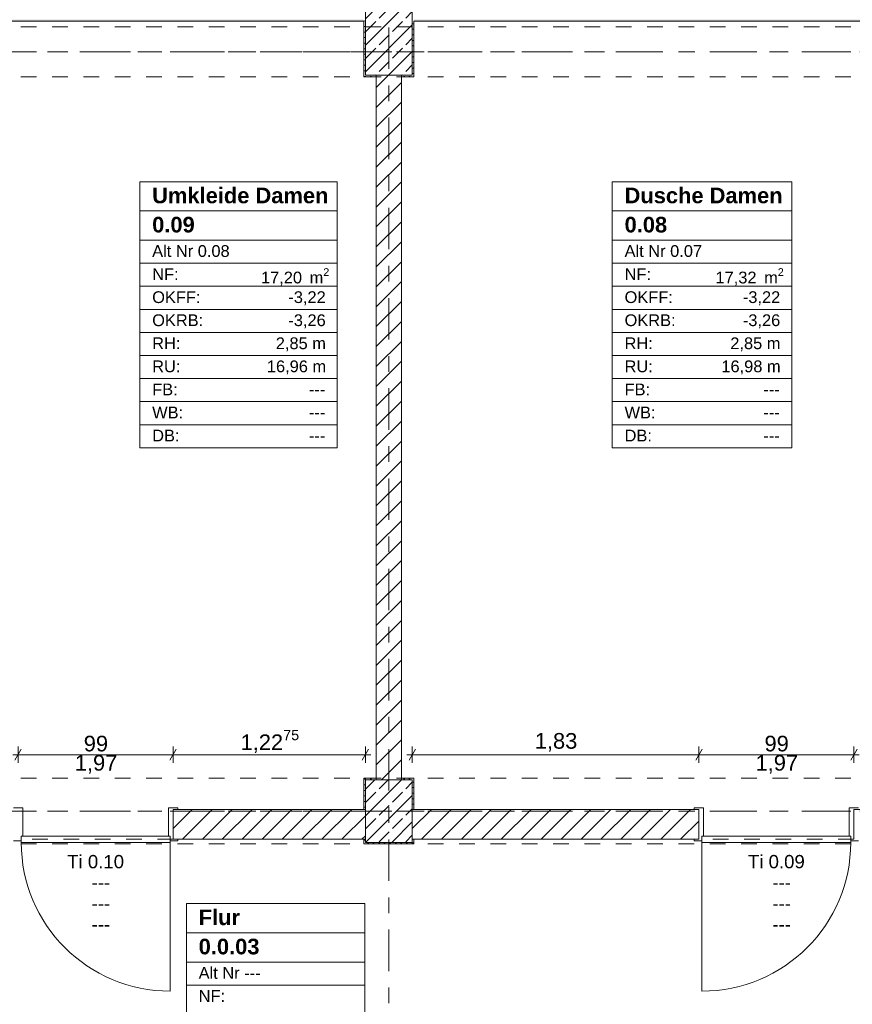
# Model space of a CAD drawing. Header units: metres. Extents: x -3.6 to 84.5, y -11 to 16.8.
# Tile 30 of 78: x 23.4 to 28.7, y 7.1 to 13.4. Entities that reach past the tile are written whole.
import ezdxf

# ---------------------------------------------------------------- set-up
doc = ezdxf.new("R2010")
doc.units = ezdxf.units.M
doc.header["$MEASUREMENT"] = 0
for name, pattern in [('Achse', [0.2, 0.1, -0.05, 0, -0.05]), ('Strichlinie doppelt', [0.546806, 0.264583, -0.105833, 0.070556, -0.105833]), ('Strichlinie eng', [0.115, 0.075, -0.04]), ('Untersicht', [0.1, 0.075, -0.025]), ('Wipeout_Contour', [1, 0, -1])]:
    doc.linetypes.add(name, pattern=pattern)
for name, color, linetype in [('152 - Bemaßung_ Beschriftung.Ausbau', 7, 'Continuous'), ('401 - Zone.Raum_ Raumbegrenzung_ Whg.', 7, 'Continuous'), ('451 - Universal.Achsen Raster', 7, 'Continuous'), ('604 - Struktur.Wand Aussen', 7, 'Continuous'), ('605 - Struktur.Wand Innen', 7, 'Continuous'), ('607 - Struktur.Stütze', 7, 'Continuous'), ('608 - Struktur.Träger', 7, 'Continuous'), ('650 - Abdeckung.Fußboden Aufbau', 7, 'Continuous')]:
    doc.layers.add(name, color=color, linetype=linetype)
doc.styles.add('ERSTELLTER_STIL_1', font='arial.ttf')
doc.styles.add('ERSTELLTER_STIL_2', font='txt')
doc.dimstyles.new('ERSTELLTER_STIL__1', dxfattribs={"dimtxt": 0.1, "dimasz": 0.0532, "dimexe": 0.18, "dimexo": 0.0625, "dimgap": 0, "dimtad": 1, "dimtih": 1, "dimtoh": 1, "dimzin": 0, "dimdsep": 46, "dimtxsty": 'ERSTELLTER_STIL_2', "dimblk": 'ARROWHEAD_2', "dimblk1": 'ARROWHEAD_2', "dimblk2": 'ARROWHEAD_2', "dimcen": 0.09, "dimse1": 1, "dimse2": 1, "dimclrd": 7, "dimclre": 7, "dimclrt": 7, "dimazin": 0, "dimtfac": 1, "dimtdec": 4, "dimtmove": 0, "dimatfit": 3, "dimfxl": 1, "dimtolj": 1, "dimtzin": 0, "dimarcsym": 0})
doc.dimstyles.new('ERSTELLTER_STIL__2', dxfattribs={"dimtxt": 0.1, "dimasz": 0.0532, "dimexe": 0.18, "dimexo": 0.0625, "dimgap": 0, "dimtad": 1, "dimtih": 1, "dimtoh": 1, "dimzin": 0, "dimdsep": 46, "dimtxsty": 'ERSTELLTER_STIL_2', "dimblk": 'ARROWHEAD_2', "dimblk1": 'ARROWHEAD_2', "dimblk2": 'ARROWHEAD_2', "dimcen": 0.09, "dimse1": 1, "dimse2": 1, "dimclrd": 7, "dimclre": 7, "dimclrt": 7, "dimazin": 0, "dimtfac": 1, "dimtdec": 4, "dimtmove": 2, "dimatfit": 3, "dimfxl": 1, "dimtolj": 1, "dimtzin": 0, "dimarcsym": 0})
pattern_1 = [(45, (0, 0), (-0.01767767, 0.01767767), [0, -0.025])]
pattern_2 = [(45, (0, 0), (-0.0636396, 0.0636396), [])]
pattern_3 = [(45, (0, 0), (-0.0848528, 0.0848528), []), (45, (-0.04243, 0.04243), (-0.0848528, 0.0848528), [0.09, -0.03])]

# ---------------------------------------------------------------- blocks, each defined once
blk = doc.blocks.new('*D178')
at = {"layer": '152 - Bemaßung_ Beschriftung.Ausbau', "color": 7, "linetype": 'Continuous', "lineweight": 5}
for p, q in [((-0.125, 14.8025), (-0.125, 14.9075)), ((-0.015, 14.8025), (-0.015, 14.9075)), ((-0.1592, 14.855), (-0.125, 14.855)), ((-0.1048, 14.89), (-0.1452, 14.82)), ((-0.125, 14.855), (-0.015, 14.855)), ((0.0052, 14.89), (-0.0352, 14.82)), ((-0.015, 14.855), (31.315, 14.855))]:
    blk.add_line(p, q, dxfattribs=at)
at = {"layer": '152 - Bemaßung_ Beschriftung.Ausbau', "color": 7, "lineweight": 5, "insert": (-0.1401, 14.8645), "char_height": 0.1, "attachment_point": 7, "style": 'ERSTELLTER_STIL_2'}
blk.add_mtext('\\A1;{\\pql;\\fArial|b0|i0|c0|p38;11}', dxfattribs=at)
blk = doc.blocks.new('ARROWHEAD_2')
at = {"color": 0, "linetype": 'Continuous', "lineweight": 0}
for p, q in [((0, 0), (-1, 0)), ((-0.38, -0.66), (0.38, 0.66))]:
    blk.add_line(p, q, dxfattribs=at)
blk = doc.blocks.new('*D179')
at = {"layer": '152 - Bemaßung_ Beschriftung.Ausbau', "color": 7, "linetype": 'Continuous', "lineweight": 5}
for p, q in [((0.0052, 14.89), (-0.0352, 14.82)), ((-0.015, 14.855), (31.315, 14.855))]:
    blk.add_line(p, q, dxfattribs=at)
blk = doc.blocks.new('*D193')
at = {"layer": '152 - Bemaßung_ Beschriftung.Ausbau', "color": 7, "linetype": 'Continuous', "lineweight": 5}
for p, q in [((23.3827, 8.695), (23.3423, 8.625)), ((23.3625, 8.6075), (23.3625, 8.7125)), ((24.3727, 8.695), (24.3323, 8.625)), ((24.3525, 8.6075), (24.3525, 8.7125)), ((23.3283, 8.66), (23.3625, 8.66)), ((23.3625, 8.66), (24.3525, 8.66))]:
    blk.add_line(p, q, dxfattribs=at)
at = {"layer": '152 - Bemaßung_ Beschriftung.Ausbau', "color": 7, "lineweight": 5, "char_height": 0.1, "attachment_point": 7, "style": 'ERSTELLTER_STIL_2'}
for s, insert in [('\\A1;{\\pql;\\fArial|b0|i0|c0|p38;99}', (23.7816, 8.68)), ('\\A1;{\\pql;\\fArial|b0|i0|c0|p38;1,97}', (23.7245, 8.54))]:
    blk.add_mtext(s, dxfattribs=dict(at, insert=insert))
blk = doc.blocks.new('*D194')
at = {"layer": '152 - Bemaßung_ Beschriftung.Ausbau', "color": 7, "linetype": 'Continuous', "lineweight": 5}
for p, q in [((24.3727, 8.695), (24.3323, 8.625)), ((24.3525, 8.6075), (24.3525, 8.7125)), ((25.5598, 8.625), (25.6002, 8.695)), ((25.58, 8.6075), (25.58, 8.7125)), ((24.3525, 8.66), (25.58, 8.66)), ((25.58, 8.66), (25.6142, 8.66))]:
    blk.add_line(p, q, dxfattribs=at)
at = {"layer": '152 - Bemaßung_ Beschriftung.Ausbau', "color": 7, "lineweight": 5, "insert": (24.7831, 8.6606), "char_height": 0.1, "attachment_point": 7, "style": 'ERSTELLTER_STIL_2'}
blk.add_mtext('\\A1;{\\pql;\\fArial|b0|i0|c0|p38;1,22\\fArial|b0|i0|c0|p38;\\A1{\\H.66x;\\S75^  ;}}', dxfattribs=at)
blk = doc.blocks.new('*D195')
at = {"layer": '152 - Bemaßung_ Beschriftung.Ausbau', "color": 7, "linetype": 'Continuous', "lineweight": 5}
for p, q in [((25.9002, 8.695), (25.8598, 8.625)), ((25.88, 8.6075), (25.88, 8.7125)), ((27.7302, 8.695), (27.6898, 8.625)), ((27.71, 8.6075), (27.71, 8.7125)), ((25.8458, 8.66), (25.88, 8.66)), ((25.88, 8.66), (27.71, 8.66))]:
    blk.add_line(p, q, dxfattribs=at)
at = {"layer": '152 - Bemaßung_ Beschriftung.Ausbau', "color": 7, "lineweight": 5, "insert": (26.662, 8.68), "char_height": 0.1, "attachment_point": 7, "style": 'ERSTELLTER_STIL_2'}
blk.add_mtext('\\A1;{\\pql;\\fArial|b0|i0|c0|p38;1,83}', dxfattribs=at)
blk = doc.blocks.new('*D196')
at = {"layer": '152 - Bemaßung_ Beschriftung.Ausbau', "color": 7, "linetype": 'Continuous', "lineweight": 5}
for p, q in [((27.7302, 8.695), (27.6898, 8.625)), ((27.71, 8.6075), (27.71, 8.7125)), ((28.6798, 8.625), (28.7202, 8.695)), ((28.7, 8.6075), (28.7, 8.7125)), ((27.71, 8.66), (28.7, 8.66)), ((28.7, 8.66), (28.7342, 8.66))]:
    blk.add_line(p, q, dxfattribs=at)
at = {"layer": '152 - Bemaßung_ Beschriftung.Ausbau', "color": 7, "lineweight": 5, "char_height": 0.1, "attachment_point": 7, "style": 'ERSTELLTER_STIL_2'}
for s, insert in [('\\A1;{\\pql;\\fArial|b0|i0|c0|p38;99}', (28.1291, 8.68)), ('\\A1;{\\pql;\\fArial|b0|i0|c0|p38;1,97}', (28.072, 8.54))]:
    blk.add_mtext(s, dxfattribs=dict(at, insert=insert))
blk = doc.blocks.new('*D258')
at = {"layer": '152 - Bemaßung_ Beschriftung.Ausbau', "color": 7, "linetype": 'Continuous', "lineweight": 5}
for p, q in [((22.2252, 15.39), (22.1848, 15.32)), ((22.205, 15.3025), (22.205, 15.4075)), ((22.205, 15.355), (25.65, 15.355)), ((25.6702, 15.39), (25.6298, 15.32)), ((25.65, 15.3025), (25.65, 15.4075))]:
    blk.add_line(p, q, dxfattribs=at)
at = {"layer": '152 - Bemaßung_ Beschriftung.Ausbau', "color": 7, "lineweight": 5, "char_height": 0.1, "attachment_point": 7, "style": 'ERSTELLTER_STIL_2'}
for s, insert in [('\\A1;{\\pql;\\fArial|b0|i0|c0|p38;3,44\\fArial|b0|i0|c0|p38;\\A1{\\H.66x;\\S5^  ;}}', (23.6935, 15.3556)), ('\\A1;{\\pql;\\fArial|b0|i0|c0|p38;16}', (25.478, 15.375))]:
    blk.add_mtext(s, dxfattribs=dict(at, insert=insert))
blk = doc.blocks.new('*D259')
at = {"layer": '152 - Bemaßung_ Beschriftung.Ausbau', "color": 7, "linetype": 'Continuous', "lineweight": 5}
for p, q in [((25.6702, 15.39), (25.6298, 15.32)), ((25.65, 15.3025), (25.65, 15.4075)), ((25.65, 15.355), (25.81, 15.355)), ((25.8302, 15.39), (25.7898, 15.32)), ((25.81, 15.3025), (25.81, 15.4075))]:
    blk.add_line(p, q, dxfattribs=at)
blk = doc.blocks.new('*D260')
at = {"layer": '152 - Bemaßung_ Beschriftung.Ausbau', "color": 7, "linetype": 'Continuous', "lineweight": 5}
for p, q in [((25.8302, 15.39), (25.7898, 15.32)), ((25.81, 15.3025), (25.81, 15.4075)), ((25.81, 15.355), (29.265, 15.355)), ((29.2852, 15.39), (29.2448, 15.32)), ((29.265, 15.3025), (29.265, 15.4075))]:
    blk.add_line(p, q, dxfattribs=at)
at = {"layer": '152 - Bemaßung_ Beschriftung.Ausbau', "color": 7, "lineweight": 5, "char_height": 0.1, "attachment_point": 7, "style": 'ERSTELLTER_STIL_2'}
for s, insert in [('\\A1;{\\pql;\\fArial|b0|i0|c0|p38;3,45\\fArial|b0|i0|c0|p38;\\A1{\\H.66x;\\S5^  ;}}', (27.3035, 15.3556)), ('\\A1;{\\pql;\\fArial|b0|i0|c0|p38;13}', (29.093, 15.375))]:
    blk.add_mtext(s, dxfattribs=dict(at, insert=insert))

msp = doc.modelspace()

# ---------------------------------------------------------------- hatches: boundary and pattern name
at = {"layer": '604 - Struktur.Wand Aussen', "linetype": 'Continuous', "lineweight": 0, "true_color": 0x000000}
h = msp.add_hatch(dxfattribs=at)
h.set_pattern_fill('Gips_0001', color=18, style=0, pattern_type=2)
h.set_pattern_definition(pattern_1)
h.paths.add_polyline_path([(22.29, 13.355), (22.29, 13.345), (25.57, 13.345), (25.57, 13.355)])
h = msp.add_hatch(dxfattribs=at)
h.set_pattern_fill('Gips_0001', color=18, style=0, pattern_type=2)
h.set_pattern_definition(pattern_1)
h.paths.add_polyline_path([(25.89, 13.355), (25.89, 13.345), (29.17, 13.345), (29.17, 13.355)])
at = {"layer": '607 - Struktur.Stütze', "linetype": 'Continuous', "lineweight": 0, "true_color": 0x000000}
h = msp.add_hatch(dxfattribs=at)
h.set_pattern_fill('Gips_0001', color=18, style=0, pattern_type=2)
h.set_pattern_definition(pattern_1)
h.paths.add_polyline_path([(25.57, 13.345), (25.58, 13.345), (25.58, 13.355), (25.57, 13.355)])
h = msp.add_hatch(dxfattribs=at)
h.set_pattern_fill('Gips_0001', color=18, style=0, pattern_type=2)
h.set_pattern_definition(pattern_1)
h.paths.add_polyline_path([(25.88, 13.345), (25.89, 13.345), (25.89, 13.355), (25.88, 13.355)])

# ---------------------------------------------------------------- linework, layer by layer
at = {"layer": '401 - Zone.Raum_ Raumbegrenzung_ Whg.', "color": 7, "linetype": 'Continuous', "lineweight": 9}
for p, q in [((25.4007, 12.32), (24.14, 12.32)), ((24.14, 12.32), (24.14, 10.6209)), ((24.14, 12.32), (25.4007, 12.32)), ((24.14, 12.1334), (24.14, 12.32)), ((25.4007, 10.6209), (25.4007, 12.32)), ((25.4007, 12.32), (25.4007, 12.1334)), ((28.3034, 12.32), (27.157, 12.32)), ((27.157, 12.32), (27.157, 10.6209)), ((27.157, 12.32), (28.3034, 12.32)), ((27.157, 12.1334), (27.157, 12.32)), ((28.3034, 10.6209), (28.3034, 12.32)), ((28.3034, 12.32), (28.3034, 12.1334)), ((25.4007, 12.1334), (24.14, 12.1334)), ((24.14, 12.1334), (25.4007, 12.1334)), ((24.14, 11.9468), (24.14, 12.1334)), ((25.4007, 12.1334), (25.4007, 11.9468)), ((28.3034, 12.1334), (27.157, 12.1334)), ((27.157, 12.1334), (28.3034, 12.1334)), ((27.157, 11.9468), (27.157, 12.1334)), ((28.3034, 12.1334), (28.3034, 11.9468)), ((25.4007, 11.9468), (24.14, 11.9468)), ((24.14, 11.9468), (25.4007, 11.9468)), ((24.14, 11.7994), (24.14, 11.9468)), ((25.4007, 11.9468), (25.4007, 11.7994)), ((28.3034, 11.9468), (27.157, 11.9468)), ((27.157, 11.9468), (28.3034, 11.9468)), ((27.157, 11.7994), (27.157, 11.9468)), ((28.3034, 11.9468), (28.3034, 11.7994)), ((25.4007, 11.7994), (24.14, 11.7994)), ((24.14, 11.7994), (25.4007, 11.7994)), ((24.14, 11.6521), (24.14, 11.7994)), ((25.4007, 11.7994), (25.4007, 11.6521)), ((28.3034, 11.7994), (27.157, 11.7994)), ((27.157, 11.7994), (28.3034, 11.7994)), ((27.157, 11.6521), (27.157, 11.7994)), ((28.3034, 11.7994), (28.3034, 11.6521)), ((25.4007, 11.6521), (24.14, 11.6521)), ((24.14, 11.6521), (25.4007, 11.6521)), ((24.14, 11.5048), (24.14, 11.6521)), ((25.4007, 11.6521), (25.4007, 11.5048)), ((28.3034, 11.6521), (27.157, 11.6521)), ((27.157, 11.6521), (28.3034, 11.6521)), ((27.157, 11.5048), (27.157, 11.6521)), ((28.3034, 11.6521), (28.3034, 11.5048)), ((25.4007, 11.5048), (24.14, 11.5048)), ((24.14, 11.5048), (25.4007, 11.5048)), ((24.14, 11.3575), (24.14, 11.5048)), ((25.4007, 11.5048), (25.4007, 11.3575)), ((28.3034, 11.5048), (27.157, 11.5048)), ((27.157, 11.5048), (28.3034, 11.5048)), ((27.157, 11.3575), (27.157, 11.5048)), ((28.3034, 11.5048), (28.3034, 11.3575)), ((25.4007, 11.3575), (24.14, 11.3575)), ((24.14, 11.3575), (25.4007, 11.3575)), ((24.14, 11.2102), (24.14, 11.3575)), ((25.4007, 11.3575), (25.4007, 11.2102)), ((28.3034, 11.3575), (27.157, 11.3575)), ((27.157, 11.3575), (28.3034, 11.3575)), ((27.157, 11.2102), (27.157, 11.3575)), ((28.3034, 11.3575), (28.3034, 11.2102)), ((25.4007, 11.2102), (24.14, 11.2102)), ((24.14, 11.2102), (25.4007, 11.2102)), ((24.14, 11.0628), (24.14, 11.2102)), ((25.4007, 11.2102), (25.4007, 11.0628)), ((28.3034, 11.2102), (27.157, 11.2102)), ((27.157, 11.2102), (28.3034, 11.2102)), ((27.157, 11.0628), (27.157, 11.2102)), ((28.3034, 11.2102), (28.3034, 11.0628)), ((25.4007, 11.0628), (24.14, 11.0628)), ((24.14, 11.0628), (25.4007, 11.0628)), ((24.14, 10.9155), (24.14, 11.0628)), ((25.4007, 11.0628), (25.4007, 10.9155)), ((28.3034, 11.0628), (27.157, 11.0628)), ((27.157, 11.0628), (28.3034, 11.0628)), ((27.157, 10.9155), (27.157, 11.0628)), ((28.3034, 11.0628), (28.3034, 10.9155)), ((25.4007, 10.9155), (24.14, 10.9155)), ((24.14, 10.9155), (25.4007, 10.9155)), ((24.14, 10.7682), (24.14, 10.9155)), ((25.4007, 10.9155), (25.4007, 10.7682)), ((28.3034, 10.9155), (27.157, 10.9155)), ((27.157, 10.9155), (28.3034, 10.9155)), ((27.157, 10.7682), (27.157, 10.9155)), ((28.3034, 10.9155), (28.3034, 10.7682)), ((25.4007, 10.7682), (24.14, 10.7682)), ((24.14, 10.7682), (25.4007, 10.7682)), ((24.14, 10.6209), (24.14, 10.7682)), ((25.4007, 10.7682), (25.4007, 10.6209)), ((28.3034, 10.7682), (27.157, 10.7682)), ((27.157, 10.7682), (28.3034, 10.7682)), ((27.157, 10.6209), (27.157, 10.7682)), ((28.3034, 10.7682), (28.3034, 10.6209)), ((24.14, 10.6209), (25.4007, 10.6209)), ((25.4007, 10.6209), (24.14, 10.6209)), ((27.157, 10.6209), (28.3034, 10.6209)), ((28.3034, 10.6209), (27.157, 10.6209)), ((25.5768, 7.7091), (24.437, 7.7091)), ((24.437, 7.7091), (24.437, 6.01)), ((24.437, 7.7091), (25.5768, 7.7091)), ((24.437, 7.5225), (24.437, 7.7091)), ((25.5768, 6.01), (25.5768, 7.7091)), ((25.5768, 7.7091), (25.5768, 7.5225)), ((25.5768, 7.5225), (24.437, 7.5225)), ((24.437, 7.5225), (25.5768, 7.5225)), ((24.437, 7.3359), (24.437, 7.5225)), ((25.5768, 7.5225), (25.5768, 7.3359)), ((25.5768, 7.3359), (24.437, 7.3359)), ((24.437, 7.3359), (25.5768, 7.3359)), ((24.437, 7.1886), (24.437, 7.3359)), ((25.5768, 7.3359), (25.5768, 7.1886)), ((25.5768, 7.1886), (24.437, 7.1886)), ((24.437, 7.1886), (25.5768, 7.1886)), ((24.437, 7.0412), (24.437, 7.1886)), ((25.5768, 7.1886), (25.5768, 7.0412))]:
    msp.add_line(p, q, dxfattribs=at)
at = {"layer": '451 - Universal.Achsen Raster', "color": 160, "linetype": 'Strichlinie doppelt', "lineweight": 9, "true_color": 0x3232ff}
msp.add_line((64.935, 13.15), (-3.175, 13.15), dxfattribs=at)
at = {"layer": '604 - Struktur.Wand Aussen', "color": 7, "linetype": 'Continuous', "lineweight": 13, "flags": 128}
for points in [[(22.29, 13.345), (25.57, 13.345)], [(25.89, 13.345), (29.17, 13.345)]]:
    msp.add_lwpolyline(points, dxfattribs=at)
at = {"layer": '605 - Struktur.Wand Innen', "color": 7, "linetype": 'Continuous', "lineweight": 13}
for p, q in [((23.3325, 8.32), (23.3925, 8.32)), ((23.3925, 8.32), (23.3925, 8.14)), ((28.67, 8.32), (28.67, 8.14)), ((28.73, 8.32), (28.67, 8.32)), ((23.3925, 8.14), (23.3825, 8.14)), ((23.3825, 8.14), (23.3825, 8.11)), ((23.3825, 8.1), (23.3825, 8.14)), ((28.67, 8.14), (28.68, 8.14)), ((28.68, 8.14), (28.68, 8.11)), ((28.68, 8.1), (28.68, 8.14)), ((23.3825, 8.11), (23.3325, 8.11)), ((28.68, 8.11), (28.73, 8.11))]:
    msp.add_line(p, q, dxfattribs=at)
at = {"layer": '608 - Struktur.Träger', "color": 7, "linetype": 'Untersicht', "lineweight": 13}
msp.add_line((14.78, 13.31), (47.48, 13.31), dxfattribs=at)
at = {"layer": '608 - Struktur.Träger', "color": 7, "linetype": 'Achse', "lineweight": 9}
msp.add_line((14.78, 13.15), (47.48, 13.15), dxfattribs=at)
at = {"layer": '650 - Abdeckung.Fußboden Aufbau', "color": 7, "linetype": 'Continuous', "lineweight": 13, "flags": 128}
for points in [[(24.3525, 8.12), (24.3525, 8.31), (25.57, 8.31), (25.57, 8.51), (25.65, 8.51), (25.65, 12.99), (25.57, 12.99), (25.57, 13.345), (22.29, 13.345), (22.29, 12.99)], [(28.7, 8.12), (28.7, 8.31), (30.62, 8.31), (30.62, 13.345), (29.49, 13.345), (29.49, 12.99), (29.17, 12.99), (29.17, 13.345), (25.89, 13.345), (25.89, 12.99)], [(25.89, 12.99), (25.81, 12.99), (25.81, 8.51), (25.89, 8.51), (25.89, 8.31), (27.71, 8.31), (27.71, 8.12)], [(25.89, 8.12), (25.89, 8.09), (25.57, 8.09), (25.57, 8.12), (24.3525, 8.12)], [(27.71, 8.12), (25.89, 8.12)]]:
    msp.add_lwpolyline(points, dxfattribs=at)
at = {"layer": '650 - Abdeckung.Fußboden Aufbau', "color": 7, "linetype": 'Strichlinie eng', "lineweight": 13, "flags": 128}
for points in [[(24.3525, 8.12), (23.3625, 8.12)], [(28.7, 8.12), (27.71, 8.12)]]:
    msp.add_lwpolyline(points, dxfattribs=at)

# ---------------------------------------------------------------- texts
at = {"layer": '401 - Zone.Raum_ Raumbegrenzung_ Whg.', "color": 7, "lineweight": 9, "attachment_point": 1}
for s, insert, char_height, style in [('\\A1;{\\pqj;\\pt0;\\fArial|b1|i0|c0|p38;Umkleide Damen}', (24.2186, 12.2824), 0.1, 'ERSTELLTER_STIL_1'), ('\\A1;{\\pqj;\\pt0;\\fArial|b1|i0|c0|p38;}', (25.3221, 12.3053), 0.1, 'ERSTELLTER_STIL_1'), ('\\A1;{\\pqj;\\pt0;\\fArial|b1|i0|c0|p38;Dusche Damen}', (27.2356, 12.2824), 0.1, 'ERSTELLTER_STIL_1'), ('\\A1;{\\pqj;\\pt0;\\fArial|b1|i0|c0|p38;}', (28.2248, 12.3053), 0.1, 'ERSTELLTER_STIL_1'), ('\\A1;{\\pql;\\pt0;\\fArial|b1|i0|c0|p38;0.09}', (24.2186, 12.0958), 0.1, 'ERSTELLTER_STIL_1'), ('\\A1;{\\pqj;\\pt0;\\fArial|b1|i0|c0|p38;}', (25.3221, 12.1186), 0.1, 'ERSTELLTER_STIL_1'), ('\\A1;{\\pql;\\pt0;\\fArial|b1|i0|c0|p38;0.08}', (27.2356, 12.0958), 0.1, 'ERSTELLTER_STIL_1'), ('\\A1;{\\pqj;\\pt0;\\fArial|b1|i0|c0|p38;}', (28.2248, 12.1186), 0.1, 'ERSTELLTER_STIL_1'), ('\\A1;{\\pqj;\\pt0;\\fArial|b0|i0|c0|p38;Alt Nr 0.08}', (24.2186, 11.9149), 0.075, 'ERSTELLTER_STIL_2'), ('\\A1;{\\pqj;\\pt0;\\fArial|b0|i0|c0|p38;}', (25.3221, 11.932), 0.075, 'ERSTELLTER_STIL_2'), ('\\A1;{\\pqj;\\pt0;\\fArial|b0|i0|c0|p38;Alt Nr 0.07}', (27.2356, 11.9149), 0.075, 'ERSTELLTER_STIL_2'), ('\\A1;{\\pqj;\\pt0;\\fArial|b0|i0|c0|p38;}', (28.2248, 11.932), 0.075, 'ERSTELLTER_STIL_2'), ('\\A1;{\\pqj;\\pt0;\\fArial|b0|i0|c0|p38;NF: }', (24.2186, 11.7676), 0.075, 'ERSTELLTER_STIL_2'), ('\\A1;{\\pqj;\\pt0;\\fArial|b0|i0|c0|p38;NF: }', (27.2356, 11.7676), 0.075, 'ERSTELLTER_STIL_2'), ('\\A1;{\\pql;\\pt0,0.05;\\fArial|b0|i0|c0|p38;17,20\\fArial|b0|i0|c0|p38;\\A1{\\H.66x;\\S^  ;}\\fArial|b0|i0|c0|p38; m\\fArial|b0|i0|c0|p38;\\A1{\\H.66x;\\S2^  ;}}', (24.9136, 11.7676), 0.075, 'ERSTELLTER_STIL_2'), ('\\A1;{\\pql;\\pt0,0.05;\\fArial|b0|i0|c0|p38;17,32\\fArial|b0|i0|c0|p38;\\A1{\\H.66x;\\S^  ;}\\fArial|b0|i0|c0|p38; m\\fArial|b0|i0|c0|p38;\\A1{\\H.66x;\\S2^  ;}}', (27.8163, 11.7676), 0.075, 'ERSTELLTER_STIL_2'), ('\\A1;{\\pqj;\\pt0;\\fArial|b0|i0|c0|p38;OKFF: }', (24.2186, 11.6203), 0.075, 'ERSTELLTER_STIL_2'), ('\\A1;{\\pqj;\\pt0;\\fArial|b0|i0|c0|p38;-3,22}', (25.0883, 11.6203), 0.075, 'ERSTELLTER_STIL_2'), ('\\A1;{\\pqj;\\pt0;\\fArial|b0|i0|c0|p38;OKFF: }', (27.2356, 11.6203), 0.075, 'ERSTELLTER_STIL_2'), ('\\A1;{\\pqj;\\pt0;\\fArial|b0|i0|c0|p38;-3,22}', (27.991, 11.6203), 0.075, 'ERSTELLTER_STIL_2'), ('\\A1;{\\pqj;\\pt0;\\fArial|b0|i0|c0|p38;OKRB: }', (24.2186, 11.4729), 0.075, 'ERSTELLTER_STIL_2'), ('\\A1;{\\pqj;\\pt0;\\fArial|b0|i0|c0|p38;-3,26}', (25.0883, 11.4729), 0.075, 'ERSTELLTER_STIL_2'), ('\\A1;{\\pqj;\\pt0;\\fArial|b0|i0|c0|p38;OKRB: }', (27.2356, 11.4729), 0.075, 'ERSTELLTER_STIL_2'), ('\\A1;{\\pqj;\\pt0;\\fArial|b0|i0|c0|p38;-3,26}', (27.991, 11.4729), 0.075, 'ERSTELLTER_STIL_2'), ('\\A1;{\\pqj;\\pt0;\\fArial|b0|i0|c0|p38;RH: }', (24.2186, 11.3256), 0.075, 'ERSTELLTER_STIL_2'), ('\\A1;{\\pqj;\\pt0;\\fArial|b0|i0|c0|p38;2,85 m}', (25.008, 11.3256), 0.075, 'ERSTELLTER_STIL_2'), ('\\A1;{\\pqj;\\pt0;\\fArial|b0|i0|c0|p38;RH: }', (27.2356, 11.3256), 0.075, 'ERSTELLTER_STIL_2'), ('\\A1;{\\pqj;\\pt0;\\fArial|b0|i0|c0|p38;2,85 m}', (27.9108, 11.3256), 0.075, 'ERSTELLTER_STIL_2'), ('\\A1;{\\pqj;\\pt0;\\fArial|b0|i0|c0|p38;RU: }', (24.2186, 11.1783), 0.075, 'ERSTELLTER_STIL_2'), ('\\A1;{\\pqj;\\pt0;\\fArial|b0|i0|c0|p38;16,96 m}', (24.9511, 11.1783), 0.075, 'ERSTELLTER_STIL_2'), ('\\A1;{\\pqj;\\pt0;\\fArial|b0|i0|c0|p38;RU: }', (27.2356, 11.1783), 0.075, 'ERSTELLTER_STIL_2'), ('\\A1;{\\pqj;\\pt0;\\fArial|b0|i0|c0|p38;16,98 m}', (27.8538, 11.1783), 0.075, 'ERSTELLTER_STIL_2'), ('\\A1;{\\pqj;\\pt0;\\fArial|b0|i0|c0|p38;FB: }', (24.2186, 11.031), 0.075, 'ERSTELLTER_STIL_2'), ('\\A1;{\\pqj;\\pt0;\\fArial|b0|i0|c0|p38;FB: }', (27.2356, 11.031), 0.075, 'ERSTELLTER_STIL_2'), ('\\A1;{\\pqj;\\pt0;\\fArial|b0|i0|c0|p38;---}', (25.2192, 11.031), 0.075, 'ERSTELLTER_STIL_2'), ('\\A1;{\\pqj;\\pt0;\\fArial|b0|i0|c0|p38;---}', (28.122, 11.031), 0.075, 'ERSTELLTER_STIL_2'), ('\\A1;{\\pqj;\\pt0;\\fArial|b0|i0|c0|p38;WB: }', (24.2186, 10.8836), 0.075, 'ERSTELLTER_STIL_2'), ('\\A1;{\\pqj;\\pt0;\\fArial|b0|i0|c0|p38;WB: }', (27.2356, 10.8836), 0.075, 'ERSTELLTER_STIL_2'), ('\\A1;{\\pqj;\\pt0;\\fArial|b0|i0|c0|p38;---}', (25.2192, 10.8836), 0.075, 'ERSTELLTER_STIL_2'), ('\\A1;{\\pqj;\\pt0;\\fArial|b0|i0|c0|p38;---}', (28.122, 10.8836), 0.075, 'ERSTELLTER_STIL_2'), ('\\A1;{\\pqj;\\pt0;\\fArial|b0|i0|c0|p38;DB: }', (24.2186, 10.7363), 0.075, 'ERSTELLTER_STIL_2'), ('\\A1;{\\pqj;\\pt0;\\fArial|b0|i0|c0|p38;---}', (25.2192, 10.7363), 0.075, 'ERSTELLTER_STIL_2'), ('\\A1;{\\pqj;\\pt0;\\fArial|b0|i0|c0|p38;DB: }', (27.2356, 10.7363), 0.075, 'ERSTELLTER_STIL_2'), ('\\A1;{\\pqj;\\pt0;\\fArial|b0|i0|c0|p38;---}', (28.122, 10.7363), 0.075, 'ERSTELLTER_STIL_2'), ('\\A1;{\\pqj;\\pt0;\\fArial|b1|i0|c0|p38;Flur}', (24.5155, 7.6715), 0.1, 'ERSTELLTER_STIL_1'), ('\\A1;{\\pqj;\\pt0;\\fArial|b1|i0|c0|p38;}', (25.4982, 7.6944), 0.1, 'ERSTELLTER_STIL_1'), ('\\A1;{\\pql;\\pt0;\\fArial|b1|i0|c0|p38;0.0.03}', (24.5155, 7.4849), 0.1, 'ERSTELLTER_STIL_1'), ('\\A1;{\\pqj;\\pt0;\\fArial|b1|i0|c0|p38;}', (25.4982, 7.5078), 0.1, 'ERSTELLTER_STIL_1'), ('\\A1;{\\pqj;\\pt0;\\fArial|b0|i0|c0|p38;Alt Nr ---}', (24.5155, 7.304), 0.075, 'ERSTELLTER_STIL_2'), ('\\A1;{\\pqj;\\pt0;\\fArial|b0|i0|c0|p38;}', (25.4982, 7.3211), 0.075, 'ERSTELLTER_STIL_2'), ('\\A1;{\\pqj;\\pt0;\\fArial|b0|i0|c0|p38;NF: }', (24.5155, 7.1567), 0.075, 'ERSTELLTER_STIL_2')]:
    msp.add_mtext(s, dxfattribs=dict(at, insert=insert, char_height=char_height, style=style))
at = {"layer": '605 - Struktur.Wand Innen', "color": 7, "lineweight": 9, "char_height": 0.085, "style": 'ERSTELLTER_STIL_2'}
for s, insert, attachment_point in [('\\A1;{\\pqc;\\pt0;\\fArial|b0|i0|c0|p38;Ti 0.10}', (23.8575, 7.9336), 8), ('\\A1;{\\pqc;\\pt0;\\fArial|b0|i0|c0|p38;Ti 0.09}', (28.205, 7.9336), 8), ('\\A1;{\\pqr;\\pt0;\\fArial|b0|i0|c0|p38;}', (23.7666, 7.9059), 3), ('\\A1;{\\pqr;\\pt0;\\fArial|b0|i0|c0|p38;}', (28.1141, 7.9059), 3), ('\\A1;{\\pql;\\pt0;\\fArial|b0|i0|c0|p38;---}', (23.8319, 7.8865), 1), ('\\A1;{\\pql;\\pt0;\\fArial|b0|i0|c0|p38;---}', (28.1793, 7.8865), 1), ('\\A1;{\\pqr;\\pt0;\\fArial|b0|i0|c0|p38;}', (23.7666, 7.7723), 3), ('\\A1;{\\pqr;\\pt0;\\fArial|b0|i0|c0|p38;}', (28.1141, 7.7723), 3), ('\\A1;{\\pql;\\pt0;\\fArial|b0|i0|c0|p38;---}', (23.8319, 7.7529), 1), ('\\A1;{\\pql;\\pt0;\\fArial|b0|i0|c0|p38;---}', (28.1793, 7.7529), 1), ('\\A1;{\\pqr;\\pt0;\\fArial|b0|i0|c0|p38;}', (23.7666, 7.6388), 3), ('\\A1;{\\pqr;\\pt0;\\fArial|b0|i0|c0|p38;}', (28.1141, 7.6388), 3), ('\\A1;{\\pql;\\pt0;\\fArial|b0|i0|c0|p38;---}', (23.8319, 7.6193), 1), ('\\A1;{\\pql;\\pt0;\\fArial|b0|i0|c0|p38;---}', (28.1793, 7.6193), 1)]:
    msp.add_mtext(s, dxfattribs=dict(at, insert=insert, attachment_point=attachment_point))

# ---------------------------------------------------------------- next in the draw order: wipeouts: each hides what was drawn before it
at = {"color": 254, "linetype": 'Wipeout_Contour', "lineweight": 0, "ltscale": 111.809563}
msp.add_wipeout([(25.65, 13), (25.65, 8.5), (25.81, 8.5), (25.81, 13)], dxfattribs=at).dxf.layer = '605 - Struktur.Wand Innen'
at = {"color": 254, "linetype": 'Wipeout_Contour', "lineweight": 0, "ltscale": 105.138728}
msp.add_wipeout([(24.3525, 8.12), (25.58, 8.12), (25.58, 8.31), (24.3525, 8.31)], dxfattribs=at).dxf.layer = '605 - Struktur.Wand Innen'
at = {"color": 254, "linetype": 'Wipeout_Contour', "lineweight": 0, "ltscale": 112.107437}
msp.add_wipeout([(25.88, 8.31), (25.88, 8.12), (27.71, 8.12), (27.71, 8.31)], dxfattribs=at).dxf.layer = '605 - Struktur.Wand Innen'

# ---------------------------------------------------------------- next in the draw order: hatches: boundary and pattern name
at = {"layer": '605 - Struktur.Wand Innen', "linetype": 'Continuous', "lineweight": 0, "true_color": 0x000000}
h = msp.add_hatch(dxfattribs=at)
h.set_pattern_fill('MW_Ziegel_0001', color=18, style=0, pattern_type=2)
h.set_pattern_definition(pattern_2)
h.paths.add_polyline_path([(25.65, 13), (25.65, 8.5), (25.81, 8.5), (25.81, 13)])
h = msp.add_hatch(dxfattribs=at)
h.set_pattern_fill('MW_Ziegel_0001', color=18, style=0, pattern_type=2)
h.set_pattern_definition(pattern_2)
h.paths.add_polyline_path([(24.3525, 8.12), (25.58, 8.12), (25.58, 8.31), (24.3525, 8.31)])
h = msp.add_hatch(dxfattribs=at)
h.set_pattern_fill('MW_Ziegel_0001', color=18, style=0, pattern_type=2)
h.set_pattern_definition(pattern_2)
h.paths.add_polyline_path([(25.88, 8.31), (25.88, 8.12), (27.71, 8.12), (27.71, 8.31)])
at = {"layer": '607 - Struktur.Stütze', "linetype": 'Continuous', "lineweight": 0, "true_color": 0x000000}
h = msp.add_hatch(dxfattribs=at)
h.set_pattern_fill('Beton__Stahlbeton_0001', color=18, style=0, pattern_type=2)
h.set_pattern_definition(pattern_3)
h.paths.add_polyline_path([(25.58, 13), (25.88, 13), (25.88, 13.45), (25.58, 13.45)])
h = msp.add_hatch(dxfattribs=at)
h.set_pattern_fill('Gips_0001', color=18, style=0, pattern_type=2)
h.set_pattern_definition(pattern_1)
h.paths.add_polyline_path([(25.58, 13.345), (25.57, 13.345), (25.57, 12.99), (25.65, 12.99), (25.65, 13), (25.58, 13)])
h = msp.add_hatch(dxfattribs=at)
h.set_pattern_fill('Gips_0001', color=18, style=0, pattern_type=2)
h.set_pattern_definition(pattern_1)
h.paths.add_polyline_path([(25.81, 12.99), (25.89, 12.99), (25.89, 13.345), (25.88, 13.345), (25.88, 13), (25.81, 13)])
h = msp.add_hatch(dxfattribs=at)
h.set_pattern_fill('Gips_0001', color=18, style=0, pattern_type=2)
h.set_pattern_definition(pattern_1)
h.paths.add_polyline_path([(25.65, 8.51), (25.57, 8.51), (25.57, 8.31), (25.58, 8.31), (25.58, 8.5), (25.65, 8.5)])
h = msp.add_hatch(dxfattribs=at)
h.set_pattern_fill('Beton__Stahlbeton_0001', color=18, style=0, pattern_type=2)
h.set_pattern_definition(pattern_3)
h.paths.add_polyline_path([(25.58, 8.1), (25.88, 8.1), (25.88, 8.5), (25.58, 8.5)])
h = msp.add_hatch(dxfattribs=at)
h.set_pattern_fill('Gips_0001', color=18, style=0, pattern_type=2)
h.set_pattern_definition(pattern_1)
h.paths.add_polyline_path([(25.81, 8.51), (25.81, 8.5), (25.88, 8.5), (25.88, 8.31), (25.89, 8.31), (25.89, 8.51)])
h = msp.add_hatch(dxfattribs=at)
h.set_pattern_fill('Gips_0001', color=18, style=0, pattern_type=2)
h.set_pattern_definition(pattern_1)
h.paths.add_polyline_path([(25.57, 8.09), (25.89, 8.09), (25.89, 8.12), (25.88, 8.12), (25.88, 8.1), (25.58, 8.1), (25.58, 8.12), (25.57, 8.12)])

# ---------------------------------------------------------------- next in the draw order: linework, layer by layer
at = {"layer": '451 - Universal.Achsen Raster', "color": 160, "linetype": 'Strichlinie doppelt', "lineweight": 9, "true_color": 0x3232ff}
for p, q in [((25.73, -10.585), (25.73, 16.355)), ((64.935, 8.3), (-3.175, 8.3))]:
    msp.add_line(p, q, dxfattribs=at)
at = {"layer": '605 - Struktur.Wand Innen', "color": 7, "linetype": 'Continuous', "lineweight": 13}
for p, q in [((24.3225, 8.32), (24.3225, 8.14)), ((24.3825, 8.32), (24.3225, 8.32)), ((24.3525, 8.12), (24.3525, 8.31)), ((24.3525, 8.31), (24.3825, 8.31)), ((24.3825, 8.31), (24.3825, 8.32)), ((27.68, 8.31), (27.68, 8.32)), ((27.68, 8.32), (27.74, 8.32)), ((27.71, 8.31), (27.68, 8.31)), ((27.71, 8.12), (27.71, 8.31)), ((27.74, 8.32), (27.74, 8.14)), ((23.3825, 8.14), (24.3325, 8.14)), ((24.3225, 8.14), (24.3325, 8.14)), ((24.3325, 8.14), (24.3325, 8.11)), ((24.3325, 8.14), (24.3325, 8.1)), ((24.3825, 8.12), (24.3525, 8.12)), ((24.3825, 8.11), (24.3825, 8.12)), ((27.68, 8.11), (27.68, 8.12)), ((27.68, 8.12), (27.71, 8.12)), ((27.74, 8.14), (27.73, 8.14)), ((27.73, 8.14), (27.73, 8.11)), ((28.68, 8.14), (27.73, 8.14)), ((27.73, 8.14), (27.73, 8.1)), ((24.3325, 8.1), (23.3825, 8.1)), ((24.3325, 8.11), (24.3825, 8.11)), ((24.3325, 8.1), (24.3325, 7.15)), ((27.73, 8.11), (27.68, 8.11)), ((27.73, 8.1), (28.68, 8.1)), ((27.73, 8.1), (27.73, 7.15))]:
    msp.add_line(p, q, dxfattribs=at)
at = {"layer": '605 - Struktur.Wand Innen', "color": 7, "linetype": 'Continuous', "lineweight": 18}
for p, q in [((24.3525, 8.31), (24.3525, 8.12)), ((24.3525, 8.31), (24.3525, 8.12)), ((24.3525, 8.31), (24.3525, 8.12)), ((27.71, 8.31), (27.71, 8.12)), ((27.71, 8.31), (27.71, 8.12)), ((27.71, 8.31), (27.71, 8.12))]:
    msp.add_line(p, q, dxfattribs=at)
at = {"layer": '605 - Struktur.Wand Innen', "color": 7, "linetype": 'Continuous', "lineweight": 18, "flags": 128}
for points in [[(25.65, 13), (25.65, 8.5)], [(25.81, 8.5), (25.81, 13)], [(25.58, 8.31), (24.3525, 8.31)], [(27.71, 8.31), (25.88, 8.31)], [(24.3525, 8.12), (25.58, 8.12)], [(25.88, 8.12), (27.71, 8.12)]]:
    msp.add_lwpolyline(points, dxfattribs=at)
at = {"layer": '605 - Struktur.Wand Innen', "color": 7, "linetype": 'Continuous', "lineweight": 9}
for centre, start, end in [((24.3325, 8.1), 180, 270), ((27.73, 8.1), 270, 0)]:
    msp.add_arc(centre, 0.95, start, end, dxfattribs=at)
at = {"layer": '607 - Struktur.Stütze', "color": 7, "linetype": 'Continuous', "lineweight": 13, "flags": 128}
for points in [[(25.58, 13), (25.88, 13), (25.88, 13.45), (25.58, 13.45)], [(25.58, 8.1), (25.88, 8.1), (25.88, 8.5), (25.58, 8.5)]]:
    msp.add_lwpolyline(points, close=True, dxfattribs=at)
at = {"layer": '607 - Struktur.Stütze', "color": 7, "linetype": 'Continuous', "lineweight": 5, "flags": 128}
for points in [[(25.57, 13.345), (25.57, 12.99), (25.65, 12.99)], [(25.81, 12.99), (25.89, 12.99), (25.89, 13.345)], [(25.65, 8.51), (25.57, 8.51), (25.57, 8.31)], [(25.89, 8.31), (25.89, 8.51), (25.81, 8.51)], [(25.57, 8.12), (25.57, 8.09), (25.89, 8.09), (25.89, 8.12)]]:
    msp.add_lwpolyline(points, dxfattribs=at)
at = {"layer": '608 - Struktur.Träger', "color": 7, "linetype": 'Untersicht', "lineweight": 13}
for p, q in [((14.78, 12.99), (47.48, 12.99)), ((0.38, 8.51), (61.88, 8.51)), ((0.38, 8.09), (61.88, 8.09))]:
    msp.add_line(p, q, dxfattribs=at)
at = {"layer": '608 - Struktur.Träger', "color": 7, "linetype": 'Achse', "lineweight": 9}
msp.add_line((0.38, 8.3), (61.88, 8.3), dxfattribs=at)

# ---------------------------------------------------------------- next in the draw order: dimensions: what is measured, and where the dimension line sits
at = {"layer": '152 - Bemaßung_ Beschriftung.Ausbau', "color": 7, "linetype": 'Continuous', "lineweight": 5}
for base, p1, p2, dimstyle, picture, middle in [((25.649989, 15.355), (22.20498896, 10.65499113), (25.649989, 10.74998226), 'ERSTELLTER_STIL__1', '*D258', (23.95847347, 15.425)), ((29.2649889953, 15.355), (25.8099889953, 10.7499822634), (29.2649889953, 10.6549911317), 'ERSTELLTER_STIL__1', '*D260', (27.5684734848, 15.4250000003)), ((25.81, 15.355), (25.65, 10.75), (25.81, 10.75), 'ERSTELLTER_STIL__1', '*D259', (25.5542, 15.425)), ((-0.015, 14.855), (-0.125, 13.805), (-0.015, 6.855), 'ERSTELLTER_STIL__2', '*D178', (-0.0639, 14.9145)), ((-0.015, 14.855), (-0.015, 6.855), (-0.015, 13.695), 'ERSTELLTER_STIL__1', '*D179', (-0.018146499, 14.9250000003)), ((25.58, 8.66), (24.3525, 8.32), (25.58, 8.5), 'ERSTELLTER_STIL__1', '*D194', (25.0862, 8.73)), ((24.3525, 8.66), (23.3625, 8.32), (24.3525, 8.32), 'ERSTELLTER_STIL__1', '*D193', (23.8579, 8.73)), ((27.71, 8.66), (25.88, 8.5), (27.71, 8.32), 'ERSTELLTER_STIL__1', '*D195', (26.7918, 8.73)), ((28.7, 8.66), (27.71, 8.32), (28.7, 8.32), 'ERSTELLTER_STIL__1', '*D196', (28.2053, 8.73))]:
    dim = msp.add_linear_dim(base=base, p1=p1, p2=p2, dimstyle=dimstyle, dxfattribs=at)
    dim.commit()
    dim.dimension.update_dxf_attribs({"geometry": picture, "text_midpoint": middle, "dimtype": 160})

doc.saveas('drawing.dxf')
